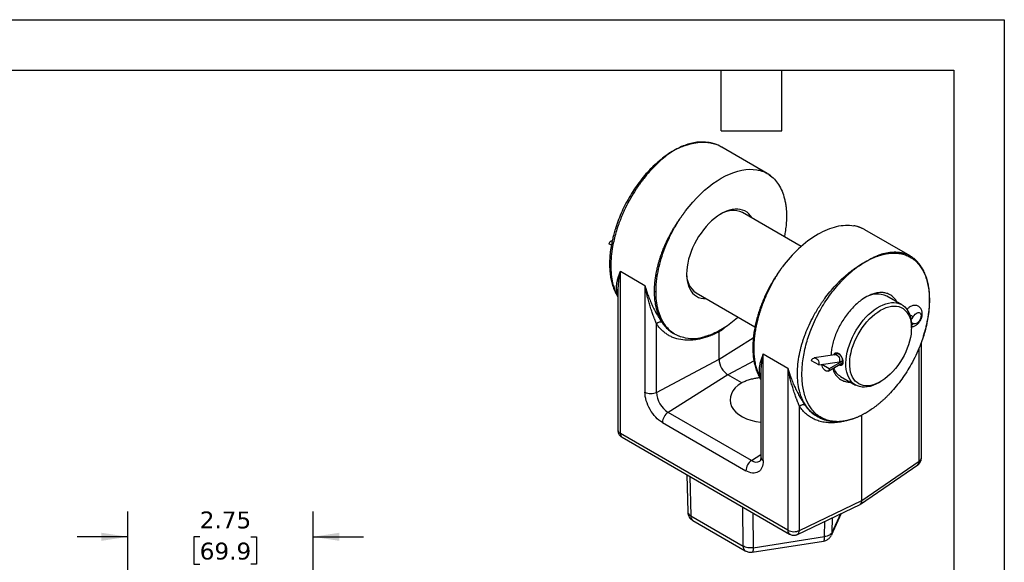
# Model space of a CAD drawing. Header units: inches. Extents: x 0 to 33, y 0 to 25.5.
# Tile 14 of 14: x 18.4 to 33, y 17.5 to 25.5. Entities that reach past the tile are written whole.
import ezdxf

# ---------------------------------------------------------------- set-up
doc = ezdxf.new("R2010")
doc.units = ezdxf.units.IN
doc.header["$LTSCALE"] = 3
doc.header["$MEASUREMENT"] = 0
doc.linetypes.add('SLD-Solid', pattern=[0])
doc.layers.add('DIMENSIONS', color=140, linetype='SLD-Solid', lineweight=25)
doc.layers.add('TEXT', color=140, linetype='SLD-Solid', lineweight=25)
doc.styles.add('SLDTEXTSTYLE0', font='VERDANA.TTF')
doc.dimstyles.new('SLDDIMSTYLE2', dxfattribs={"dimtxt": 0.254883, "dimasz": 0.39, "dimexe": 0, "dimexo": 0.0625, "dimgap": 0.063721, "dimtad": 0, "dimtih": 1, "dimtoh": 1, "dimrnd": 1e-09, "dimzin": 12, "dimdsep": 46, "dimtxsty": 'SLDTEXTSTYLE0', "dimsah": 1, "dimcen": 0.09, "dimadec": 0, "dimazin": 3, "dimtfac": 1, "dimtmove": 0, "dimatfit": 0, "dimfxl": 0, "dimfrac": 2, "dimtolj": 1, "dimtzin": 12, "dimarcsym": 0})

# ---------------------------------------------------------------- blocks, each defined once
blk = doc.blocks.new('_D_5')
at = {"layer": 'DIMENSIONS'}
for p, q in [((19.991, 15.144), (19.991, 18.207)), ((22.741, 15.144), (22.741, 18.207)), ((19.991, 17.832), (19.241, 17.832)), ((21.059, 17.832), (20.974, 17.832)), ((20.974, 17.832), (20.974, 17.427)), ((21.817, 17.832), (21.902, 17.832)), ((21.902, 17.832), (21.902, 17.427)), ((22.741, 17.832), (23.491, 17.832)), ((20.974, 17.427), (21.059, 17.427)), ((21.902, 17.427), (21.817, 17.427))]:
    blk.add_line(p, q, dxfattribs=at)
for points in [[(19.991, 17.832), (19.601, 17.892), (19.601, 17.772)], [(22.741, 17.832), (23.131, 17.772), (23.131, 17.892)]]:
    blk.add_solid(points, dxfattribs=at)
at = {"layer": 'DIMENSIONS', "char_height": 0.25, "attachment_point": 1, "style": 'SLDTEXTSTYLE0'}
for s, insert in [('2.75', (21.059, 18.207)), ('69.9', (21.059, 17.745))]:
    blk.add_mtext(s, dxfattribs=dict(at, insert=insert))

msp = doc.modelspace()

# ---------------------------------------------------------------- linework, layer by layer
at = {"color": 7, "linetype": 'SLD-Solid'}
for p, q in [((0, 25.5), (33, 25.5)), ((33, 25.5), (33, 0))]:
    msp.add_line(p, q, dxfattribs=at)
for p, q in [((28.092, 23.558), (28.092, 23.558)), ((29.48, 23.222), (28.808, 23.61)), ((29.484, 23.219), (29.48, 23.222)), ((29.984, 22.137), (29.115, 22.639)), ((30.924, 22.388), (30.873, 22.413)), ((30.93, 22.385), (30.924, 22.388)), ((30.929, 22.384), (30.924, 22.387)), ((31.601, 21.997), (30.929, 22.385)), ((27.181, 22.22), (27.174, 22.219)), ((27.168, 22.157), (27.132, 22.178)), ((30.943, 21.913), (30.943, 21.913)), ((27.302, 19.364), (27.302, 21.769)), ((27.302, 21.769), (27.667, 21.558)), ((27.265, 21.499), (27.265, 19.415)), ((27.667, 21.558), (27.667, 19.976)), ((28.427, 21.448), (29.299, 20.945)), ((31.479, 21.274), (31.258, 21.402)), ((29.051, 21.088), (29.042, 21.08)), ((27.84, 19.974), (27.84, 20.989)), ((28.842, 20.929), (28.756, 20.88)), ((31.646, 20.994), (31.619, 21.01)), ((31.621, 20.927), (31.621, 20.959)), ((28.105, 20.84), (28.112, 20.837)), ((28.112, 20.837), (28.116, 20.835)), ((28.124, 20.831), (28.166, 20.81)), ((28.796, 20.893), (28.766, 20.873)), ((28.768, 20.884), (28.766, 20.873)), ((28.766, 20.464), (28.766, 20.873)), ((28.766, 20.464), (29.275, 20.785)), ((31.736, 18.952), (31.736, 20.632)), ((31.769, 19), (31.769, 20.717)), ((27.84, 19.974), (28.766, 20.464)), ((29.423, 20.544), (29.788, 20.334)), ((29.423, 18.962), (29.423, 20.544)), ((30.486, 20.532), (30.179, 20.484)), ((30.505, 20.546), (30.507, 20.548)), ((30.525, 20.55), (30.513, 20.543)), ((29.286, 20.439), (28.899, 20.235)), ((29.788, 20.334), (29.788, 17.929)), ((30.248, 20.38), (30.138, 20.443)), ((30.248, 20.38), (30.554, 20.428)), ((30.293, 20.385), (30.297, 20.387)), ((30.403, 20.322), (30.293, 20.385)), ((30.387, 20.29), (30.599, 20.412)), ((30.601, 20.435), (30.403, 20.322)), ((30.556, 20.376), (30.544, 20.381)), ((28.899, 20.235), (28.011, 19.677)), ((29.103, 20.117), (28.899, 20.235)), ((29.387, 20.274), (29.387, 19.013)), ((30.571, 20.211), (30.791, 20.083)), ((31.135, 20.117), (31.164, 20.134)), ((29.961, 17.927), (29.961, 19.764)), ((29.248, 18.963), (28.011, 19.677)), ((30.213, 19.624), (30.226, 19.616)), ((30.226, 19.616), (30.235, 19.612)), ((30.234, 19.612), (30.227, 19.617)), ((30.887, 18.372), (30.887, 19.638)), ((27.926, 19.527), (29.164, 18.812)), ((29.788, 17.929), (27.302, 19.364)), ((27.328, 19.307), (29.814, 17.872)), ((29.248, 18.963), (29.387, 19.05)), ((30.864, 18.317), (31.715, 18.897)), ((30.887, 18.372), (31.736, 18.952)), ((28.287, 18.753), (28.301, 18.204)), ((28.332, 18.727), (28.346, 18.142)), ((29.123, 17.694), (29.119, 18.273)), ((29.931, 17.867), (30.859, 18.313)), ((29.961, 17.927), (30.887, 18.372)), ((28.346, 18.142), (29.123, 17.694)), ((29.27, 18.186), (29.274, 17.67)), ((30.435, 17.858), (30.586, 18.182)), ((30.445, 17.898), (30.574, 18.176)), ((28.379, 18.072), (29.155, 17.624)), ((30.334, 17.834), (30.338, 18.063)), ((30.445, 17.898), (30.448, 18.116)), ((29.274, 17.67), (30.334, 17.834)), ((29.257, 17.605), (30.318, 17.769))]:
    msp.add_line(p, q)
at = {"flags": 128}
for points in [[(28.27, 22.664), (28.323, 22.731), (28.378, 22.796), (28.435, 22.858), (28.494, 22.917), (28.553, 22.971), (28.614, 23.022), (28.675, 23.069), (28.737, 23.112), (28.799, 23.15), (28.861, 23.184), (28.923, 23.212), (28.985, 23.236), (29.045, 23.255), (29.105, 23.27), (29.163, 23.278), (29.22, 23.282), (29.275, 23.281), (29.328, 23.275)], [(29.262, 22.554), (29.257, 22.562), (29.235, 22.594), (29.21, 22.622), (29.182, 22.645), (29.151, 22.664), (29.117, 22.678), (29.081, 22.687), (29.043, 22.691), (29.004, 22.69), (28.962, 22.685), (28.92, 22.674), (28.876, 22.659), (28.832, 22.639), (28.788, 22.615), (28.744, 22.586), (28.7, 22.553), (28.657, 22.516), (28.615, 22.476), (28.575, 22.432), (28.536, 22.385), (28.499, 22.336), (28.464, 22.284), (28.432, 22.231), (28.402, 22.175), (28.375, 22.119), (28.352, 22.062), (28.332, 22.005), (28.315, 21.948), (28.302, 21.892), (28.292, 21.836), (28.287, 21.782), (28.285, 21.73)], [(28.285, 21.73), (28.287, 21.68), (28.292, 21.633), (28.302, 21.588), (28.315, 21.547), (28.332, 21.51), (28.352, 21.476), (28.375, 21.446), (28.402, 21.42), (28.432, 21.4), (28.464, 21.383), (28.499, 21.372), (28.536, 21.365), (28.574, 21.363)], [(31.135, 20.117), (31.092, 20.095), (31.05, 20.077), (31.008, 20.063), (30.967, 20.055), (30.927, 20.051), (30.889, 20.053), (30.853, 20.059), (30.819, 20.07), (30.788, 20.086), (30.759, 20.106), (30.733, 20.131), (30.711, 20.16), (30.691, 20.193), (30.676, 20.23), (30.663, 20.271), (30.655, 20.315), (30.65, 20.361), (30.649, 20.411), (30.652, 20.462), (30.659, 20.515), (30.669, 20.569), (30.683, 20.624), (30.701, 20.679), (30.722, 20.735), (30.746, 20.79), (30.773, 20.844), (30.803, 20.897), (30.836, 20.948), (30.871, 20.997), (30.908, 21.044), (30.947, 21.087), (30.987, 21.128), (31.028, 21.165), (31.071, 21.198), (31.114, 21.227), (31.157, 21.252), (31.2, 21.272), (31.242, 21.288), (31.283, 21.299), (31.324, 21.305), (31.363, 21.306), (31.4, 21.302), (31.435, 21.294), (31.467, 21.28), (31.497, 21.262), (31.525, 21.24), (31.549, 21.212), (31.57, 21.181), (31.587, 21.146), (31.601, 21.107), (31.612, 21.065), (31.618, 21.02), (31.621, 20.972), (31.621, 20.959)], [(31.163, 21.191), (31.205, 21.213), (31.246, 21.23), (31.287, 21.243), (31.327, 21.251), (31.365, 21.253), (31.401, 21.251), (31.436, 21.245), (31.468, 21.233), (31.498, 21.216), (31.525, 21.195), (31.549, 21.17), (31.57, 21.14), (31.587, 21.107), (31.601, 21.069), (31.612, 21.029), (31.618, 20.985), (31.621, 20.939), (31.62, 20.89), (31.616, 20.839), (31.607, 20.787), (31.595, 20.734), (31.579, 20.681), (31.56, 20.627), (31.538, 20.573), (31.512, 20.521), (31.483, 20.469), (31.452, 20.419), (31.419, 20.371), (31.383, 20.326), (31.346, 20.283), (31.307, 20.243), (31.267, 20.207), (31.226, 20.175), (31.184, 20.146), (31.143, 20.122), (31.101, 20.103), (31.06, 20.088), (31.02, 20.077), (30.981, 20.072), (30.944, 20.072), (30.908, 20.076), (30.875, 20.085), (30.843, 20.1), (30.815, 20.118), (30.789, 20.142), (30.767, 20.169), (30.748, 20.201), (30.732, 20.236), (30.72, 20.275), (30.711, 20.318), (30.707, 20.363), (30.706, 20.41), (30.709, 20.46), (30.715, 20.511), (30.726, 20.564), (30.739, 20.617), (30.757, 20.671), (30.778, 20.725), (30.802, 20.778), (30.829, 20.83), (30.859, 20.881), (30.891, 20.93), (30.926, 20.977), (30.962, 21.021), (31, 21.062), (31.04, 21.1), (31.081, 21.134), (31.122, 21.165), (31.163, 21.191)], [(31.649, 21.097), (31.661, 21.116), (31.675, 21.132), (31.691, 21.145), (31.706, 21.154), (31.722, 21.158), (31.736, 21.157), (31.747, 21.152), (31.756, 21.142), (31.762, 21.128), (31.764, 21.111), (31.762, 21.092), (31.756, 21.071), (31.747, 21.051), (31.736, 21.032), (31.722, 21.016), (31.706, 21.002), (31.691, 20.993), (31.675, 20.988), (31.661, 20.988), (31.649, 20.992)], [(31.649, 20.992), (31.635, 20.976), (31.621, 20.966)], [(30.138, 20.443), (30.146, 20.46), (30.157, 20.474), (30.171, 20.482), (30.187, 20.485), (30.203, 20.481), (30.218, 20.473), (30.231, 20.459), (30.241, 20.442), (30.248, 20.421), (30.25, 20.4), (30.248, 20.38)], [(30.486, 20.532), (30.493, 20.533), (30.509, 20.53), (30.524, 20.521), (30.537, 20.507), (30.548, 20.49), (30.554, 20.47), (30.556, 20.448), (30.554, 20.428)], [(30.403, 20.322), (30.4, 20.306), (30.393, 20.295), (30.383, 20.288), (30.37, 20.286), (30.356, 20.29), (30.341, 20.299), (30.326, 20.312), (30.313, 20.328), (30.303, 20.347), (30.296, 20.366), (30.293, 20.385)]]:
    msp.add_lwpolyline(points, dxfattribs=at)
for centre, radius, start, end in [((28.973, 22.331), 0.339, 65.3436, 123.7608), ((27.185, 22.166), 0.0537, 94.8825, 166.8581), ((31.191, 20.75), 1.838, 121.3119, 143.8592), ((28.622, 21.724), 0.338, 176.1336, 234.7727), ((27.846, 21.544), 0.0777, 240.817, 258.5825), ((31.117, 21.084), 0.347, 65.9833, 124.2332), ((32.656, 23.036), 2.185, 240.9404, 242.5444), ((31.372, 21.25), 0.316, 320.139, 331.1256), ((27.893, 20.946), 0.0685, 66.6362, 141.6835), ((31.613, 20.937), 0.0656, 57.1959, 84.4157), ((28.369, 21.427), 0.654, 261.3242, 286.6622), ((29.301, 20.663), 0.0414, 214.4384, 241.5297), ((29.053, 20.477), 0.287, 182.4763, 237.5237), ((30.529, 20.509), 0.0373, 61.1257, 114.77), ((30.533, 20.559), 0.0103, 176.6411, 249.0578), ((30.705, 20.435), 0.261, 202.5814, 238.9246), ((30.528, 20.577), 0.151, 279.8904, 298.2135), ((30.573, 20.381), 0.0185, 159.1421, 196.1605), ((27.755, 20.148), 0.193, 242.7193, 295.8373), ((28.209, 19.99), 0.37, 182.3869, 237.6131), ((30.015, 19.721), 0.0685, 66.6362, 141.6835), ((28.119, 19.518), 0.193, 124.1588, 177.2848), ((27.327, 19.421), 0.0619, 185.1723, 246.1479), ((27.362, 19.357), 0.0602, 172.9198, 235.768), ((29.448, 19.019), 0.0619, 185.1723, 246.1479), ((31.709, 19.006), 0.0605, 296.9455, 355.1236), ((29.357, 18.803), 0.193, 124.1588, 177.2848), ((29.318, 19.057), 0.117, 233.3196, 297.7131), ((28.423, 18.136), 0.0774, 175.3923, 234.6415), ((29.877, 18.101), 0.193, 242.7193, 295.8373), ((29.85, 17.922), 0.0619, 173.8576, 234.8199), ((29.2, 17.687), 0.0774, 175.3912, 234.6547)]:
    msp.add_arc(centre, radius, start, end)
msp.add_ellipse((29.517, 19.878), major_axis=(0.586, 0.023), ratio=0.601897, start_param=2.332393, end_param=4.463955)
for points, knots in [([(28.508, 23.684), (28.492, 23.684), (28.448, 23.685), (28.372, 23.672), (28.28, 23.647), (28.187, 23.61), (28.124, 23.575), (28.092, 23.558)], [0, 0, 0, 0, 0.124041, 0.342207, 0.560376, 0.780183, 1, 1, 1, 1]), ([(28.808, 23.61), (28.805, 23.611), (28.795, 23.617), (28.776, 23.627), (28.752, 23.638), (28.726, 23.648), (28.684, 23.662), (28.622, 23.676), (28.559, 23.681), (28.517, 23.68), (28.498, 23.68), (28.478, 23.679), (28.459, 23.677), (28.438, 23.675), (28.418, 23.672), (28.397, 23.668), (28.366, 23.662), (28.32, 23.651), (28.255, 23.631), (28.178, 23.601), (28.122, 23.573), (28.092, 23.558)], [0, 0, 0, 0, 0.014346, 0.055366, 0.096744, 0.138479, 0.180571, 0.297693, 0.423446, 0.449172, 0.475232, 0.501625, 0.528352, 0.555412, 0.582805, 0.610531, 0.638591, 0.706483, 0.78935, 0.88719, 1, 1, 1, 1]), ([(28.808, 23.61), (28.79, 23.619), (28.756, 23.638), (28.704, 23.657), (28.655, 23.671), (28.61, 23.679), (28.571, 23.683), (28.541, 23.685), (28.521, 23.686), (28.51, 23.686), (28.508, 23.685)], [0, 0, 0, 0, 0.204317, 0.383758, 0.5383, 0.697573, 0.817378, 0.900748, 0.977025, 1, 1, 1, 1]), ([(28.092, 23.558), (28.071, 23.545), (28.031, 23.519), (27.975, 23.476), (27.935, 23.444), (27.91, 23.422), (27.897, 23.411), (27.885, 23.4), (27.873, 23.389), (27.862, 23.379), (27.851, 23.369), (27.841, 23.359), (27.802, 23.321), (27.736, 23.252), (27.671, 23.173), (27.631, 23.122), (27.613, 23.098), (27.596, 23.075), (27.58, 23.052), (27.564, 23.029), (27.548, 23.006), (27.509, 22.947), (27.451, 22.851), (27.395, 22.745), (27.359, 22.669), (27.339, 22.624), (27.32, 22.58), (27.302, 22.535), (27.285, 22.492), (27.262, 22.427), (27.235, 22.343), (27.208, 22.239), (27.183, 22.121), (27.165, 21.989), (27.158, 21.849), (27.165, 21.718), (27.181, 21.623), (27.197, 21.56), (27.209, 21.523), (27.222, 21.488), (27.236, 21.454), (27.251, 21.424), (27.261, 21.407), (27.265, 21.399)], [0, 0, 0, 0, 0.032829, 0.062458, 0.088888, 0.096066, 0.102965, 0.109587, 0.115931, 0.121997, 0.127785, 0.133295, 0.138527, 0.191919, 0.242003, 0.252796, 0.263422, 0.273882, 0.284174, 0.2943, 0.304259, 0.314051, 0.369884, 0.424044, 0.441733, 0.459235, 0.476552, 0.493682, 0.510626, 0.527383, 0.567889, 0.608121, 0.648079, 0.707484, 0.766276, 0.825068, 0.884473, 0.904422, 0.924439, 0.944525, 0.96468, 0.984903, 1, 1, 1, 1]), ([(28.092, 23.558), (28.061, 23.539), (27.998, 23.501), (27.905, 23.43), (27.813, 23.35), (27.724, 23.261), (27.64, 23.165), (27.559, 23.061), (27.484, 22.951), (27.416, 22.837), (27.353, 22.719), (27.299, 22.599), (27.26, 22.499), (27.241, 22.439), (27.235, 22.42)], [0, 0, 0, 0, 0.087099, 0.174208, 0.261564, 0.348947, 0.435873, 0.522842, 0.610234, 0.697705, 0.784547, 0.871543, 0.95864, 1, 1, 1, 1]), ([(29.328, 23.275), (29.362, 23.269), (29.395, 23.26), (29.44, 23.241), (29.455, 23.234), (29.484, 23.219), (29.499, 23.21), (29.539, 23.183), (29.565, 23.161), (29.611, 23.112), (29.632, 23.085), (29.67, 23.025), (29.687, 22.992), (29.716, 22.922), (29.728, 22.885), (29.743, 22.825), (29.747, 22.805), (29.754, 22.764), (29.758, 22.743), (29.765, 22.678), (29.767, 22.633), (29.767, 22.586)], [0, 0, 0, 0, 0.125, 0.125, 0.1875, 0.1875, 0.25, 0.25, 0.375, 0.375, 0.5, 0.5, 0.625, 0.625, 0.75, 0.75, 0.8125, 0.8125, 0.875, 0.875, 1, 1, 1, 1]), ([(29.328, 23.275), (29.351, 23.27), (29.395, 23.261), (29.446, 23.242), (29.472, 23.226), (29.479, 23.221)], [0, 0, 0, 0, 0.420766, 0.831356, 1, 1, 1, 1]), ([(29.537, 23.183), (29.531, 23.188), (29.516, 23.2), (29.499, 23.21), (29.489, 23.216)], [0, 0, 0, 0, 0.383825, 1, 1, 1, 1]), ([(27.808, 21.477), (27.808, 21.483), (27.808, 21.496), (27.809, 21.515), (27.81, 21.534), (27.811, 21.553), (27.812, 21.573), (27.814, 21.593), (27.815, 21.613), (27.818, 21.633), (27.82, 21.653), (27.823, 21.673), (27.826, 21.694), (27.829, 21.714), (27.833, 21.735), (27.837, 21.756), (27.841, 21.777), (27.846, 21.798), (27.85, 21.819), (27.856, 21.84), (27.861, 21.862), (27.867, 21.883), (27.873, 21.904), (27.879, 21.926), (27.886, 21.948), (27.892, 21.969), (27.9, 21.991), (27.907, 22.013), (27.915, 22.034), (27.923, 22.056), (27.933, 22.083), (27.945, 22.114), (27.961, 22.15), (27.977, 22.186), (27.994, 22.223), (28.012, 22.26), (28.031, 22.297), (28.05, 22.334), (28.071, 22.371), (28.093, 22.408), (28.115, 22.445), (28.139, 22.482), (28.163, 22.519), (28.189, 22.555), (28.215, 22.592), (28.242, 22.628), (28.261, 22.652), (28.27, 22.664)], [0, 0, 0, 0, 0.016885, 0.033796, 0.050732, 0.067693, 0.084679, 0.10169, 0.118726, 0.135788, 0.152875, 0.169987, 0.187125, 0.204287, 0.221475, 0.238688, 0.255927, 0.273191, 0.29048, 0.307794, 0.325134, 0.342499, 0.359889, 0.377304, 0.394745, 0.412212, 0.429703, 0.44722, 0.464763, 0.482331, 0.499924, 0.528916, 0.558209, 0.587805, 0.617701, 0.6479, 0.6784, 0.709202, 0.740306, 0.771711, 0.803418, 0.835427, 0.867738, 0.900351, 0.933265, 0.966482, 1, 1, 1, 1]), ([(27.831, 21.468), (27.831, 21.515), (27.833, 21.563), (27.841, 21.636), (27.844, 21.661), (27.851, 21.711), (27.856, 21.736), (27.87, 21.813), (27.882, 21.864), (27.911, 21.968), (27.928, 22.02), (27.966, 22.124), (27.988, 22.176), (28.034, 22.279), (28.06, 22.33), (28.114, 22.429), (28.143, 22.478), (28.204, 22.573), (28.236, 22.619), (28.27, 22.664)], [0, 0, 0, 0, 0.125, 0.125, 0.1875, 0.1875, 0.25, 0.25, 0.375, 0.375, 0.5, 0.5, 0.625, 0.625, 0.75, 0.75, 0.875, 0.875, 1, 1, 1, 1]), ([(29.767, 22.586), (29.767, 22.571), (29.767, 22.525), (29.761, 22.446), (29.751, 22.359), (29.739, 22.303), (29.735, 22.281)], [0, 0, 0, 0, 0.157228, 0.47289, 0.78855, 1, 1, 1, 1]), ([(27.234, 22.419), (27.232, 22.413), (27.221, 22.38), (27.206, 22.324), (27.19, 22.263), (27.18, 22.218), (27.172, 22.181), (27.165, 22.137), (27.156, 22.084), (27.149, 22.021), (27.143, 21.949), (27.141, 21.872), (27.144, 21.799), (27.149, 21.737), (27.157, 21.684), (27.168, 21.625), (27.186, 21.557), (27.213, 21.484), (27.241, 21.429), (27.26, 21.399), (27.265, 21.39)], [0, 0, 0, 0, 0.014578, 0.08276, 0.138172, 0.168017, 0.196776, 0.233818, 0.279429, 0.333624, 0.396425, 0.473375, 0.542185, 0.602829, 0.655286, 0.70249, 0.787929, 0.876472, 0.961709, 1, 1, 1, 1]), ([(30.235, 22.321), (30.329, 22.375), (30.422, 22.413), (30.601, 22.455), (30.686, 22.459), (30.765, 22.445)], [0, 0, 0, 0, 0.5, 0.5, 1, 1, 1, 1]), ([(30.924, 22.387), (30.917, 22.391), (30.89, 22.408), (30.838, 22.428), (30.789, 22.44), (30.765, 22.445)], [0, 0, 0, 0, 0.141518, 0.565505, 1, 1, 1, 1]), ([(30.873, 22.412), (30.859, 22.419), (30.825, 22.433), (30.787, 22.441), (30.765, 22.445)], [0, 0, 0, 0, 0.4042641, 1, 1, 1, 1]), ([(30.943, 21.913), (30.963, 21.925), (31.003, 21.949), (31.059, 21.978), (31.099, 21.995), (31.125, 22.005), (31.137, 22.01), (31.15, 22.015), (31.162, 22.019), (31.173, 22.022), (31.184, 22.026), (31.194, 22.029), (31.233, 22.04), (31.298, 22.053), (31.364, 22.057), (31.404, 22.055), (31.421, 22.054), (31.438, 22.052), (31.455, 22.049), (31.471, 22.046), (31.486, 22.043), (31.525, 22.033), (31.565, 22.02), (31.595, 22), (31.601, 21.996)], [0, 0, 0, 0, 0.085667, 0.162986, 0.231954, 0.250684, 0.268688, 0.285968, 0.302522, 0.318351, 0.333455, 0.347834, 0.361488, 0.500813, 0.631508, 0.659673, 0.687402, 0.714696, 0.741554, 0.767977, 0.793965, 0.819517, 0.965216, 1, 1, 1, 1]), ([(30.943, 21.913), (30.948, 21.916), (30.959, 21.922), (30.976, 21.931), (30.993, 21.94), (31.009, 21.949), (31.027, 21.957), (31.044, 21.965), (31.061, 21.972), (31.078, 21.98), (31.096, 21.987), (31.113, 21.993), (31.131, 21.999), (31.149, 22.005), (31.166, 22.011), (31.184, 22.016), (31.202, 22.02), (31.22, 22.024), (31.238, 22.028), (31.256, 22.031), (31.274, 22.034), (31.292, 22.036), (31.333, 22.04), (31.396, 22.041), (31.477, 22.03), (31.551, 22.007), (31.648, 21.958), (31.744, 21.869), (31.814, 21.745), (31.852, 21.636), (31.88, 21.511), (31.894, 21.34), (31.88, 21.153), (31.852, 20.995), (31.815, 20.844), (31.745, 20.637), (31.648, 20.437), (31.552, 20.277), (31.478, 20.168), (31.397, 20.063), (31.329, 19.985), (31.276, 19.93), (31.242, 19.896), (31.208, 19.864), (31.173, 19.834), (31.139, 19.805), (31.106, 19.778), (31.072, 19.752), (31.039, 19.729), (31.007, 19.706), (30.974, 19.686), (30.953, 19.673), (30.943, 19.667)], [0, 0, 0, 0, 0.005473, 0.010995, 0.016566, 0.022187, 0.027856, 0.033573, 0.03934, 0.045155, 0.051019, 0.056931, 0.062891, 0.0689, 0.074957, 0.081061, 0.087214, 0.093414, 0.099662, 0.105957, 0.1123, 0.11869, 0.125127, 0.156899, 0.18833, 0.21941, 0.250135, 0.319553, 0.374841, 0.407916, 0.437195, 0.499673, 0.562234, 0.591519, 0.624624, 0.67995, 0.749529, 0.780268, 0.811384, 0.842869, 0.874717, 0.88698, 0.899071, 0.910988, 0.922732, 0.934301, 0.945694, 0.956911, 0.96795, 0.978812, 0.989496, 1, 1, 1, 1]), ([(31.821, 20.875), (31.824, 20.886), (31.834, 20.918), (31.844, 20.962), (31.854, 21.007), (31.862, 21.045), (31.87, 21.088), (31.878, 21.142), (31.886, 21.204), (31.891, 21.277), (31.893, 21.353), (31.891, 21.426), (31.885, 21.488), (31.878, 21.541), (31.867, 21.6), (31.849, 21.668), (31.821, 21.741), (31.792, 21.8), (31.761, 21.848), (31.731, 21.889), (31.694, 21.929), (31.651, 21.966), (31.618, 21.987), (31.601, 21.997)], [0, 0, 0, 0, 0.0207168, 0.0656349, 0.0898278, 0.1131406, 0.1431672, 0.1801404, 0.2240728, 0.2749806, 0.3373581, 0.3931369, 0.4422958, 0.4848188, 0.5230833, 0.5923422, 0.6641171, 0.7332123, 0.7767538, 0.8262634, 0.8842575, 0.9439225, 1, 1, 1, 1]), ([(29.706, 21.834), (29.702, 21.829), (29.693, 21.817), (29.68, 21.799), (29.667, 21.781), (29.655, 21.763), (29.642, 21.745), (29.63, 21.726), (29.618, 21.708), (29.606, 21.689), (29.594, 21.671), (29.582, 21.652), (29.571, 21.633), (29.559, 21.614), (29.548, 21.595), (29.537, 21.576), (29.527, 21.556), (29.516, 21.537), (29.506, 21.518), (29.496, 21.498), (29.486, 21.479), (29.476, 21.459), (29.467, 21.439), (29.457, 21.42), (29.448, 21.4), (29.439, 21.38), (29.431, 21.36), (29.422, 21.341), (29.414, 21.321), (29.406, 21.301), (29.398, 21.281), (29.391, 21.261), (29.38, 21.234), (29.368, 21.198), (29.354, 21.156), (29.341, 21.113), (29.329, 21.071), (29.318, 21.029), (29.308, 20.988), (29.299, 20.947), (29.292, 20.906), (29.285, 20.866), (29.28, 20.827), (29.275, 20.788), (29.272, 20.75), (29.269, 20.712), (29.268, 20.675), (29.267, 20.651), (29.267, 20.639)], [0, 0, 0, 0, 0.016338, 0.032663, 0.048976, 0.065275, 0.081561, 0.097834, 0.114094, 0.130341, 0.146574, 0.162793, 0.178999, 0.195191, 0.211369, 0.227534, 0.243684, 0.259821, 0.275944, 0.292053, 0.308148, 0.324229, 0.340296, 0.356348, 0.372386, 0.388411, 0.404421, 0.420416, 0.436398, 0.452365, 0.468318, 0.484257, 0.500182, 0.534616, 0.568888, 0.602999, 0.636949, 0.670739, 0.704369, 0.737841, 0.771155, 0.804311, 0.837311, 0.870156, 0.902846, 0.935383, 0.967767, 1, 1, 1, 1]), ([(29.706, 21.834), (29.702, 21.828), (29.693, 21.815), (29.68, 21.796), (29.667, 21.777), (29.654, 21.758), (29.641, 21.738), (29.629, 21.719), (29.617, 21.699), (29.605, 21.68), (29.593, 21.66), (29.582, 21.64), (29.571, 21.621), (29.56, 21.601), (29.549, 21.581), (29.539, 21.562), (29.528, 21.542), (29.518, 21.522), (29.509, 21.503), (29.499, 21.483), (29.49, 21.464), (29.48, 21.444), (29.472, 21.425), (29.463, 21.405), (29.454, 21.386), (29.446, 21.366), (29.438, 21.347), (29.43, 21.328), (29.423, 21.309), (29.415, 21.29), (29.408, 21.271), (29.401, 21.252), (29.392, 21.225), (29.38, 21.19), (29.366, 21.148), (29.354, 21.105), (29.342, 21.063), (29.332, 21.021), (29.322, 20.979), (29.313, 20.938), (29.306, 20.897), (29.299, 20.857), (29.294, 20.817), (29.289, 20.777), (29.286, 20.739), (29.283, 20.7), (29.282, 20.663), (29.282, 20.638), (29.282, 20.626)], [0, 0, 0, 0, 0.017338, 0.034596, 0.051773, 0.06887, 0.085886, 0.102822, 0.119677, 0.136452, 0.153147, 0.169761, 0.186295, 0.202749, 0.219122, 0.235414, 0.251626, 0.267758, 0.28381, 0.299781, 0.315672, 0.331482, 0.347212, 0.362861, 0.378431, 0.39392, 0.409328, 0.424656, 0.439904, 0.455072, 0.470159, 0.485166, 0.500092, 0.534081, 0.567976, 0.601775, 0.63548, 0.669091, 0.702606, 0.736027, 0.769354, 0.802586, 0.835724, 0.868768, 0.901717, 0.934572, 0.967333, 1, 1, 1, 1]), ([(30.227, 19.617), (30.207, 19.629), (30.179, 19.645), (30.146, 19.673), (30.124, 19.694), (30.103, 19.715), (30.084, 19.738), (30.066, 19.762), (30.041, 19.798), (30.011, 19.85), (29.982, 19.921), (29.954, 20.01), (29.935, 20.119), (29.927, 20.251), (29.935, 20.391), (29.952, 20.504), (29.97, 20.587), (29.982, 20.638), (29.996, 20.689), (30.012, 20.74), (30.03, 20.792), (30.058, 20.87), (30.102, 20.974), (30.152, 21.074), (30.19, 21.142), (30.212, 21.179), (30.234, 21.217), (30.258, 21.254), (30.283, 21.292), (30.308, 21.329), (30.35, 21.387), (30.413, 21.468), (30.476, 21.539), (30.518, 21.584), (30.537, 21.603), (30.556, 21.623), (30.576, 21.642), (30.596, 21.661), (30.617, 21.68), (30.638, 21.699), (30.669, 21.726), (30.715, 21.764), (30.78, 21.812), (30.857, 21.865), (30.913, 21.896), (30.943, 21.913)], [0, 0, 0, 0, 0.035523, 0.050913, 0.066141, 0.081207, 0.096111, 0.110853, 0.125433, 0.160675, 0.195678, 0.230444, 0.282128, 0.33328, 0.384431, 0.436116, 0.453473, 0.470889, 0.488364, 0.5059, 0.523494, 0.541149, 0.585357, 0.631021, 0.644342, 0.657781, 0.67134, 0.685018, 0.698815, 0.712732, 0.726767, 0.765821, 0.807752, 0.81633, 0.82502, 0.83382, 0.842732, 0.851755, 0.860889, 0.870134, 0.879491, 0.902129, 0.92976, 0.962384, 1, 1, 1, 1]), ([(30.943, 19.667), (30.937, 19.664), (30.926, 19.658), (30.909, 19.649), (30.893, 19.64), (30.876, 19.631), (30.859, 19.623), (30.841, 19.615), (30.824, 19.607), (30.807, 19.6), (30.789, 19.593), (30.772, 19.587), (30.754, 19.58), (30.736, 19.575), (30.719, 19.569), (30.701, 19.564), (30.683, 19.56), (30.665, 19.555), (30.647, 19.552), (30.629, 19.549), (30.611, 19.546), (30.593, 19.543), (30.552, 19.539), (30.489, 19.538), (30.408, 19.55), (30.334, 19.573), (30.238, 19.622), (30.141, 19.711), (30.071, 19.835), (30.034, 19.943), (30.005, 20.068), (29.991, 20.24), (30.005, 20.427), (30.033, 20.585), (30.07, 20.736), (30.141, 20.942), (30.237, 21.142), (30.333, 21.303), (30.407, 21.412), (30.488, 21.517), (30.557, 21.595), (30.609, 21.649), (30.643, 21.683), (30.678, 21.716), (30.712, 21.746), (30.746, 21.775), (30.779, 21.802), (30.813, 21.828), (30.846, 21.851), (30.879, 21.873), (30.911, 21.894), (30.932, 21.906), (30.943, 21.913)], [0, 0, 0, 0, 0.0054731, 0.0109952, 0.0165664, 0.0221866, 0.0278556, 0.0335734, 0.0393399, 0.0451551, 0.0510187, 0.0569308, 0.0628912, 0.0688999, 0.0749566, 0.0810613, 0.0872138, 0.0934141, 0.099662, 0.1059573, 0.1123, 0.1186899, 0.1251268, 0.1568993, 0.1883297, 0.2194104, 0.2501345, 0.3195533, 0.374841, 0.407916, 0.4371948, 0.4996734, 0.5622337, 0.5915185, 0.6246245, 0.6799505, 0.7495287, 0.7802679, 0.8113836, 0.8428691, 0.8747169, 0.8869798, 0.8990705, 0.9109882, 0.922732, 0.9343008, 0.945694, 0.9569107, 0.9679503, 0.9788121, 0.9894955, 1, 1, 1, 1]), ([(27.265, 21.423), (27.264, 21.426), (27.258, 21.44), (27.252, 21.463), (27.247, 21.495), (27.245, 21.527), (27.246, 21.557), (27.249, 21.587), (27.254, 21.615), (27.26, 21.644), (27.269, 21.675), (27.278, 21.704), (27.289, 21.735), (27.297, 21.757), (27.302, 21.769)], [0, 0, 0, 0, 0.027554, 0.131053, 0.221385, 0.318227, 0.421677, 0.496548, 0.577502, 0.664557, 0.748253, 0.832156, 0.905149, 1, 1, 1, 1]), ([(27.302, 21.769), (27.299, 21.754), (27.292, 21.727), (27.285, 21.69), (27.279, 21.657), (27.274, 21.625), (27.27, 21.591), (27.268, 21.558), (27.266, 21.528), (27.266, 21.508), (27.266, 21.499)], [0, 0, 0, 0, 0.158114, 0.291538, 0.400272, 0.516226, 0.650555, 0.77507, 0.889771, 1, 1, 1, 1]), ([(27.667, 21.558), (27.669, 21.552), (27.672, 21.538), (27.678, 21.52), (27.683, 21.504), (27.687, 21.49), (27.694, 21.467), (27.705, 21.437), (27.724, 21.384), (27.749, 21.322), (27.782, 21.248), (27.816, 21.181), (27.844, 21.131), (27.864, 21.097), (27.876, 21.077), (27.888, 21.058), (27.9, 21.04), (27.91, 21.024), (27.917, 21.014), (27.92, 21.009)], [0, 0, 0, 0, 0.031756, 0.06016, 0.085211, 0.106909, 0.125254, 0.19116, 0.249891, 0.382474, 0.498956, 0.63068, 0.749675, 0.795093, 0.838987, 0.881389, 0.922332, 0.961855, 1, 1, 1, 1]), ([(27.84, 20.989), (27.838, 20.992), (27.835, 21), (27.83, 21.012), (27.825, 21.024), (27.82, 21.038), (27.814, 21.051), (27.809, 21.066), (27.803, 21.081), (27.797, 21.096), (27.785, 21.128), (27.767, 21.179), (27.744, 21.248), (27.722, 21.323), (27.706, 21.383), (27.694, 21.432), (27.685, 21.468), (27.676, 21.511), (27.67, 21.542), (27.667, 21.558)], [0, 0, 0, 0, 0.02458, 0.049955, 0.076128, 0.103099, 0.13087, 0.159444, 0.188821, 0.219001, 0.249988, 0.367986, 0.500181, 0.616551, 0.749809, 0.796427, 0.853665, 0.921523, 1, 1, 1, 1]), ([(28.112, 20.838), (28.098, 20.845), (28.069, 20.861), (28.031, 20.892), (27.994, 20.927), (27.961, 20.964), (27.926, 21.012), (27.893, 21.07), (27.862, 21.141), (27.838, 21.218), (27.821, 21.3), (27.81, 21.386), (27.809, 21.446), (27.808, 21.477)], [0, 0, 0, 0, 0.071574, 0.149218, 0.225349, 0.299968, 0.373073, 0.479413, 0.58501, 0.689867, 0.793983, 0.89736, 1, 1, 1, 1]), ([(28.27, 20.78), (28.236, 20.786), (28.204, 20.795), (28.158, 20.813), (28.143, 20.82), (28.114, 20.836), (28.1, 20.844), (28.059, 20.872), (28.034, 20.894), (27.987, 20.943), (27.966, 20.97), (27.928, 21.03), (27.911, 21.062), (27.882, 21.133), (27.87, 21.17), (27.855, 21.229), (27.851, 21.249), (27.844, 21.291), (27.841, 21.312), (27.833, 21.377), (27.831, 21.422), (27.831, 21.468)], [0, 0, 0, 0, 0.125, 0.125, 0.1875, 0.1875, 0.25, 0.25, 0.375, 0.375, 0.5, 0.5, 0.625, 0.625, 0.75, 0.75, 0.8125, 0.8125, 0.875, 0.875, 1, 1, 1, 1]), ([(31.403, 21.318), (31.398, 21.327), (31.384, 21.354), (31.352, 21.389), (31.307, 21.422), (31.257, 21.444), (31.201, 21.455), (31.14, 21.454), (31.076, 21.442), (31.01, 21.419), (30.943, 21.386), (30.875, 21.342), (30.809, 21.288), (30.745, 21.226), (30.685, 21.157), (30.629, 21.081), (30.578, 21.001), (30.533, 20.916), (30.496, 20.83), (30.466, 20.743), (30.444, 20.657), (30.432, 20.583), (30.43, 20.54), (30.43, 20.523)], [0, 0, 0, 0, 0.024689, 0.0744, 0.124111, 0.173821, 0.223532, 0.273243, 0.322954, 0.372664, 0.422375, 0.472086, 0.521797, 0.571507, 0.621218, 0.670929, 0.72064, 0.77035, 0.820061, 0.869772, 0.919483, 0.969193, 1, 1, 1, 1]), ([(31.754, 21.04), (31.759, 21.048), (31.765, 21.061), (31.772, 21.079), (31.777, 21.095), (31.781, 21.115), (31.783, 21.135), (31.783, 21.156), (31.779, 21.177), (31.772, 21.197), (31.762, 21.216), (31.748, 21.233), (31.731, 21.247), (31.711, 21.257), (31.689, 21.263), (31.666, 21.264), (31.643, 21.261), (31.621, 21.254), (31.6, 21.244), (31.581, 21.23), (31.566, 21.216), (31.558, 21.207), (31.554, 21.203)], [0, 0, 0, 0, 0.065047, 0.090957, 0.133929, 0.178272, 0.225861, 0.275488, 0.326241, 0.377348, 0.428503, 0.479892, 0.531974, 0.585384, 0.640971, 0.693354, 0.747345, 0.803181, 0.859807, 0.913978, 0.964669, 1, 1, 1, 1]), ([(29.042, 21.08), (29.009, 21.052), (28.976, 21.025), (28.909, 20.974), (28.876, 20.951), (28.842, 20.929)], [0, 0, 0, 0, 0.5, 0.5, 1, 1, 1, 1]), ([(28.766, 20.873), (28.76, 20.87), (28.749, 20.864), (28.732, 20.855), (28.715, 20.847), (28.698, 20.839), (28.681, 20.831), (28.664, 20.824), (28.647, 20.817), (28.612, 20.804), (28.56, 20.786), (28.491, 20.767), (28.423, 20.754), (28.334, 20.745), (28.226, 20.747), (28.127, 20.77), (28.054, 20.8), (28.003, 20.828), (27.956, 20.861), (27.92, 20.893), (27.893, 20.92), (27.874, 20.942), (27.856, 20.965), (27.845, 20.981), (27.84, 20.989)], [0, 0, 0, 0, 0.01516, 0.030309, 0.04545, 0.060588, 0.075726, 0.090869, 0.106019, 0.121182, 0.183391, 0.245612, 0.308958, 0.372314, 0.500103, 0.627877, 0.691202, 0.754537, 0.816715, 0.878903, 0.909192, 0.93945, 0.969709, 1, 1, 1, 1]), ([(27.92, 21.009), (27.937, 20.986), (27.971, 20.941), (28.021, 20.896), (28.062, 20.866), (28.081, 20.854), (28.091, 20.848), (28.091, 20.848)], [0, 0, 0, 0, 0.3464047, 0.7033772, 0.8491794, 0.9966752, 1, 1, 1, 1]), ([(28.756, 20.88), (28.765, 20.883), (28.783, 20.889), (28.801, 20.895), (28.81, 20.898)], [0, 0, 0, 0, 0.500013, 1, 1, 1, 1]), ([(28.81, 20.898), (28.815, 20.903), (28.826, 20.913), (28.837, 20.924), (28.842, 20.929)], [0, 0, 0, 0, 0.473046, 1, 1, 1, 1]), ([(28.906, 20.974), (28.887, 20.959), (28.861, 20.937), (28.834, 20.919), (28.826, 20.914)], [0, 0, 0, 0, 0.711514, 1, 1, 1, 1]), ([(31.621, 20.946), (31.628, 20.946), (31.642, 20.948), (31.663, 20.955), (31.684, 20.965), (31.703, 20.979), (31.718, 20.993), (31.731, 21.006), (31.743, 21.021), (31.75, 21.033), (31.754, 21.04)], [0, 0, 0, 0, 0.118545, 0.261248, 0.405968, 0.544415, 0.673967, 0.767966, 0.863788, 1, 1, 1, 1]), ([(28.756, 20.88), (28.722, 20.862), (28.689, 20.847), (28.622, 20.82), (28.589, 20.809), (28.556, 20.8)], [0, 0, 0, 0, 0.5, 0.5, 1, 1, 1, 1]), ([(31.8, 20.807), (31.802, 20.813), (31.809, 20.832), (31.815, 20.852), (31.818, 20.866)], [0, 0, 0, 0, 0.294477, 1, 1, 1, 1]), ([(29.267, 20.639), (29.269, 20.594), (29.271, 20.503), (29.292, 20.392), (29.318, 20.303), (29.347, 20.234), (29.371, 20.188), (29.385, 20.168), (29.387, 20.166)], [0, 0, 0, 0, 0.245309, 0.492195, 0.656593, 0.820703, 0.984362, 1, 1, 1, 1]), ([(29.282, 20.626), (29.282, 20.596), (29.283, 20.536), (29.293, 20.45), (29.307, 20.376), (29.325, 20.312), (29.345, 20.258), (29.365, 20.212), (29.38, 20.186), (29.387, 20.175)], [0, 0, 0, 0, 0.17014, 0.341503, 0.514091, 0.644353, 0.775307, 0.906953, 1, 1, 1, 1]), ([(29.387, 20.198), (29.386, 20.201), (29.379, 20.215), (29.374, 20.239), (29.368, 20.27), (29.366, 20.302), (29.367, 20.333), (29.37, 20.362), (29.375, 20.39), (29.382, 20.42), (29.39, 20.45), (29.399, 20.479), (29.41, 20.511), (29.419, 20.532), (29.423, 20.544)], [0, 0, 0, 0, 0.027555, 0.131055, 0.221387, 0.318229, 0.421681, 0.496551, 0.577506, 0.664562, 0.748258, 0.832161, 0.905153, 1, 1, 1, 1]), ([(29.423, 20.544), (29.42, 20.529), (29.414, 20.502), (29.406, 20.465), (29.401, 20.433), (29.396, 20.4), (29.392, 20.367), (29.389, 20.334), (29.387, 20.303), (29.387, 20.284), (29.387, 20.274)], [0, 0, 0, 0, 0.15811, 0.291531, 0.400262, 0.516216, 0.650546, 0.775062, 0.889764, 1, 1, 1, 1]), ([(30.467, 20.529), (30.469, 20.535), (30.474, 20.55), (30.491, 20.559), (30.508, 20.562), (30.518, 20.561), (30.522, 20.56)], [0, 0, 0, 0, 0.232599, 0.615421, 0.808261, 1, 1, 1, 1]), ([(30.513, 20.543), (30.51, 20.541), (30.504, 20.538), (30.495, 20.534), (30.489, 20.533), (30.487, 20.532), (30.486, 20.532)], [0, 0, 0, 0, 0.250237, 0.581175, 0.915271, 1, 1, 1, 1]), ([(30.492, 20.534), (30.493, 20.536), (30.496, 20.543), (30.501, 20.545), (30.505, 20.546)], [0, 0, 0, 0, 0.455133, 1, 1, 1, 1]), ([(30.505, 20.548), (30.508, 20.549), (30.516, 20.552), (30.525, 20.55), (30.529, 20.549)], [0, 0, 0, 0, 0.496761, 1, 1, 1, 1]), ([(30.522, 20.56), (30.524, 20.559), (30.527, 20.558), (30.531, 20.557), (30.535, 20.555), (30.539, 20.553), (30.543, 20.55), (30.547, 20.548), (30.554, 20.542), (30.564, 20.532), (30.576, 20.517), (30.586, 20.5), (30.594, 20.481), (30.601, 20.462), (30.604, 20.443), (30.606, 20.426), (30.605, 20.41), (30.602, 20.396), (30.597, 20.385), (30.589, 20.378), (30.582, 20.374), (30.574, 20.373), (30.568, 20.373), (30.562, 20.374), (30.558, 20.375), (30.556, 20.376)], [0, 0, 0, 0, 0.018049, 0.03594, 0.053735, 0.071495, 0.089284, 0.107164, 0.125197, 0.187546, 0.250237, 0.312579, 0.375255, 0.437645, 0.500163, 0.562594, 0.625036, 0.687524, 0.749926, 0.812531, 0.874847, 0.906429, 0.937602, 0.968685, 1, 1, 1, 1]), ([(30.529, 20.549), (30.533, 20.548), (30.541, 20.545), (30.557, 20.534), (30.573, 20.516), (30.587, 20.49), (30.597, 20.465), (30.601, 20.44), (30.601, 20.419), (30.597, 20.403), (30.592, 20.399), (30.59, 20.397)], [0, 0, 0, 0, 0.080896, 0.156778, 0.294109, 0.413078, 0.526843, 0.638912, 0.750987, 0.871152, 1, 1, 1, 1]), ([(29.788, 20.334), (29.79, 20.327), (29.794, 20.314), (29.799, 20.295), (29.804, 20.279), (29.808, 20.265), (29.816, 20.243), (29.826, 20.213), (29.845, 20.159), (29.87, 20.097), (29.904, 20.024), (29.937, 19.957), (29.966, 19.906), (29.985, 19.873), (29.998, 19.852), (30.01, 19.833), (30.021, 19.816), (30.032, 19.799), (30.038, 19.789), (30.042, 19.784)], [0, 0, 0, 0, 0.031758, 0.060162, 0.085214, 0.106913, 0.125259, 0.191164, 0.249895, 0.382477, 0.498959, 0.630682, 0.749676, 0.795094, 0.838988, 0.881389, 0.922332, 0.961855, 1, 1, 1, 1]), ([(29.961, 19.764), (29.959, 19.768), (29.956, 19.775), (29.951, 19.787), (29.946, 19.8), (29.941, 19.813), (29.936, 19.827), (29.93, 19.841), (29.924, 19.856), (29.919, 19.872), (29.907, 19.903), (29.889, 19.954), (29.866, 20.024), (29.843, 20.099), (29.827, 20.159), (29.815, 20.207), (29.807, 20.243), (29.797, 20.286), (29.791, 20.317), (29.788, 20.334)], [0, 0, 0, 0, 0.02458, 0.049955, 0.076127, 0.103098, 0.130869, 0.159443, 0.188819, 0.219, 0.249986, 0.367983, 0.500177, 0.616546, 0.749803, 0.796422, 0.853661, 0.921521, 1, 1, 1, 1]), ([(30.453, 20.328), (30.458, 20.314), (30.469, 20.28), (30.496, 20.234), (30.533, 20.191), (30.578, 20.158), (30.629, 20.136), (30.675, 20.126), (30.705, 20.127), (30.715, 20.127)], [0, 0, 0, 0, 0.105721, 0.2683794, 0.4310378, 0.5936962, 0.7563546, 0.919013, 1, 1, 1, 1]), ([(30.591, 20.399), (30.588, 20.397), (30.583, 20.393), (30.575, 20.395), (30.571, 20.396)], [0, 0, 0, 0, 0.496913, 1, 1, 1, 1]), ([(29.103, 20.117), (29.12, 20.125), (29.156, 20.143), (29.217, 20.164), (29.279, 20.18), (29.331, 20.19), (29.36, 20.193), (29.37, 20.194)], [0, 0, 0, 0, 0.229362, 0.46583, 0.70897, 0.898979, 1, 1, 1, 1]), ([(27.926, 19.527), (27.857, 19.566), (27.791, 19.636), (27.694, 19.805), (27.667, 19.897), (27.667, 19.976)], [0, 0, 0, 0, 0.5, 0.5, 1, 1, 1, 1]), ([(30.645, 19.552), (30.634, 19.549), (30.593, 19.537), (30.522, 19.526), (30.434, 19.52), (30.349, 19.525), (30.268, 19.541), (30.193, 19.567), (30.124, 19.603), (30.062, 19.648), (30.007, 19.701), (29.976, 19.743), (29.961, 19.764)], [0, 0, 0, 0, 0.036138, 0.144017, 0.252452, 0.361331, 0.470186, 0.578596, 0.686452, 0.792343, 0.896896, 1, 1, 1, 1]), ([(30.042, 19.784), (30.056, 19.765), (30.084, 19.726), (30.136, 19.676), (30.18, 19.643), (30.207, 19.627), (30.213, 19.624)], [0, 0, 0, 0, 0.293602, 0.596379, 0.908331, 1, 1, 1, 1]), ([(30.235, 19.612), (30.25, 19.603), (30.282, 19.586), (30.331, 19.569), (30.38, 19.555), (30.425, 19.546), (30.463, 19.542), (30.494, 19.54), (30.513, 19.539), (30.524, 19.54), (30.527, 19.54)], [0, 0, 0, 0, 0.1798, 0.364864, 0.524248, 0.688511, 0.812069, 0.898051, 0.976718, 1, 1, 1, 1]), ([(27.266, 19.415), (27.266, 19.412), (27.265, 19.403), (27.268, 19.386), (27.275, 19.365), (27.286, 19.345), (27.301, 19.327), (27.315, 19.314), (27.325, 19.309), (27.328, 19.307)], [0, 0, 0, 0, 0.056253, 0.216809, 0.386574, 0.562724, 0.74323, 0.92686, 1, 1, 1, 1]), ([(29.387, 19.013), (29.387, 19.013), (29.387, 19.007), (29.386, 18.996), (29.384, 18.981), (29.382, 18.97), (29.378, 18.962), (29.375, 18.956), (29.373, 18.954), (29.373, 18.953), (29.373, 18.953), (29.373, 18.953)], [0, 0, 0, 0, 0.003017, 0.135583, 0.267926, 0.400948, 0.536122, 0.676264, 0.826707, 0.998154, 1, 1, 1, 1]), ([(31.752, 18.938), (31.756, 18.945), (31.762, 18.956), (31.766, 18.973), (31.769, 18.987), (31.769, 18.997), (31.769, 19.001)], [0, 0, 0, 0, 0.385296, 0.546816, 0.819361, 1, 1, 1, 1]), ([(29.423, 18.962), (29.423, 18.883), (29.396, 18.822), (29.299, 18.766), (29.233, 18.773), (29.164, 18.812)], [0, 0, 0, 0, 0.5, 0.5, 1, 1, 1, 1]), ([(31.714, 18.898), (31.721, 18.903), (31.734, 18.915), (31.736, 18.939), (31.736, 18.952)], [0, 0, 0, 0, 0.470941, 1, 1, 1, 1]), ([(31.714, 18.897), (31.718, 18.9), (31.726, 18.906), (31.737, 18.916), (31.746, 18.927), (31.751, 18.935), (31.752, 18.938)], [0, 0, 0, 0, 0.256453, 0.513672, 0.814194, 1, 1, 1, 1]), ([(30.858, 18.314), (30.859, 18.314), (30.87, 18.316), (30.879, 18.331), (30.886, 18.352), (30.887, 18.365), (30.887, 18.372)], [0, 0, 0, 0, 0.0521545, 0.5119667, 0.7527061, 1, 1, 1, 1]), ([(28.301, 18.204), (28.301, 18.198), (28.302, 18.183), (28.307, 18.161), (28.316, 18.137), (28.33, 18.115), (28.348, 18.095), (28.364, 18.081), (28.376, 18.075), (28.379, 18.073)], [0, 0, 0, 0, 0.117364, 0.270547, 0.429748, 0.593125, 0.759448, 0.927974, 1, 1, 1, 1]), ([(28.301, 18.204), (28.302, 18.197), (28.304, 18.181), (28.32, 18.159), (28.337, 18.148), (28.346, 18.142)], [0, 0, 0, 0, 0.321451, 0.660725, 1, 1, 1, 1]), ([(29.814, 17.872), (29.818, 17.87), (29.83, 17.863), (29.851, 17.857), (29.876, 17.854), (29.9, 17.857), (29.919, 17.861), (29.928, 17.866), (29.93, 17.868)], [0, 0, 0, 0, 0.12184, 0.324749, 0.530859, 0.741847, 0.930882, 1, 1, 1, 1]), ([(29.93, 17.868), (29.931, 17.868), (29.942, 17.87), (29.955, 17.889), (29.959, 17.914), (29.961, 17.927)], [0, 0, 0, 0, 0.0525075, 0.5262538, 1, 1, 1, 1]), ([(30.317, 17.77), (30.319, 17.77), (30.323, 17.771), (30.327, 17.779), (30.331, 17.792), (30.334, 17.811), (30.334, 17.826), (30.334, 17.834)], [0, 0, 0, 0, 0.157224, 0.367918, 0.578612, 0.789306, 1, 1, 1, 1]), ([(30.318, 17.77), (30.324, 17.771), (30.339, 17.773), (30.361, 17.782), (30.382, 17.794), (30.399, 17.807), (30.412, 17.821), (30.422, 17.833), (30.427, 17.842), (30.429, 17.845)], [0, 0, 0, 0, 0.138804, 0.322398, 0.502393, 0.665662, 0.780352, 0.914463, 1, 1, 1, 1]), ([(30.445, 17.898), (30.444, 17.89), (30.443, 17.876), (30.437, 17.863), (30.435, 17.858)], [0, 0, 0, 0, 0.582497, 1, 1, 1, 1]), ([(29.274, 17.67), (29.247, 17.666), (29.219, 17.666), (29.166, 17.674), (29.142, 17.682), (29.123, 17.694)], [0, 0, 0, 0, 0.5, 0.5, 1, 1, 1, 1]), ([(29.155, 17.625), (29.16, 17.622), (29.172, 17.615), (29.195, 17.607), (29.222, 17.603), (29.244, 17.603), (29.255, 17.605), (29.257, 17.606)], [0, 0, 0, 0, 0.147677, 0.408035, 0.671517, 0.939341, 1, 1, 1, 1]), ([(29.274, 17.67), (29.273, 17.662), (29.273, 17.647), (29.271, 17.628), (29.267, 17.615), (29.262, 17.607), (29.258, 17.606), (29.257, 17.606)], [0, 0, 0, 0, 0.210694, 0.421388, 0.632082, 0.842776, 1, 1, 1, 1])]:
    msp.add_open_spline(points, degree=3, knots=knots)
for points in [[(30.404, 17.857), (30.385, 17.846), (30.36, 17.838), (30.334, 17.834)], [(30.445, 17.898), (30.438, 17.883), (30.423, 17.868), (30.404, 17.857)]]:
    msp.add_open_spline(points, degree=3)
at = {"layer": 'TEXT'}
for p, q in [((0.75, 24.75), (32.25, 24.75)), ((28.8, 23.85), (28.8, 24.75)), ((29.7, 23.85), (29.7, 24.75)), ((32.25, 24.75), (32.25, 0.75)), ((28.8, 23.85), (29.7, 23.85))]:
    msp.add_line(p, q, dxfattribs=at)

# ---------------------------------------------------------------- dimensions: what is measured, and where the dimension line sits
at = {"layer": 'DIMENSIONS'}
dim = msp.add_linear_dim(base=(19.991, 17.832), p1=(22.741, 14.994), p2=(19.991, 14.994), dimstyle='SLDDIMSTYLE2', dxfattribs=at)
dim.commit()
dim.dimension.update_dxf_attribs({"geometry": '_D_5', "text_midpoint": (21.438, 17.832), "dimtype": 160})

doc.saveas('drawing.dxf')
